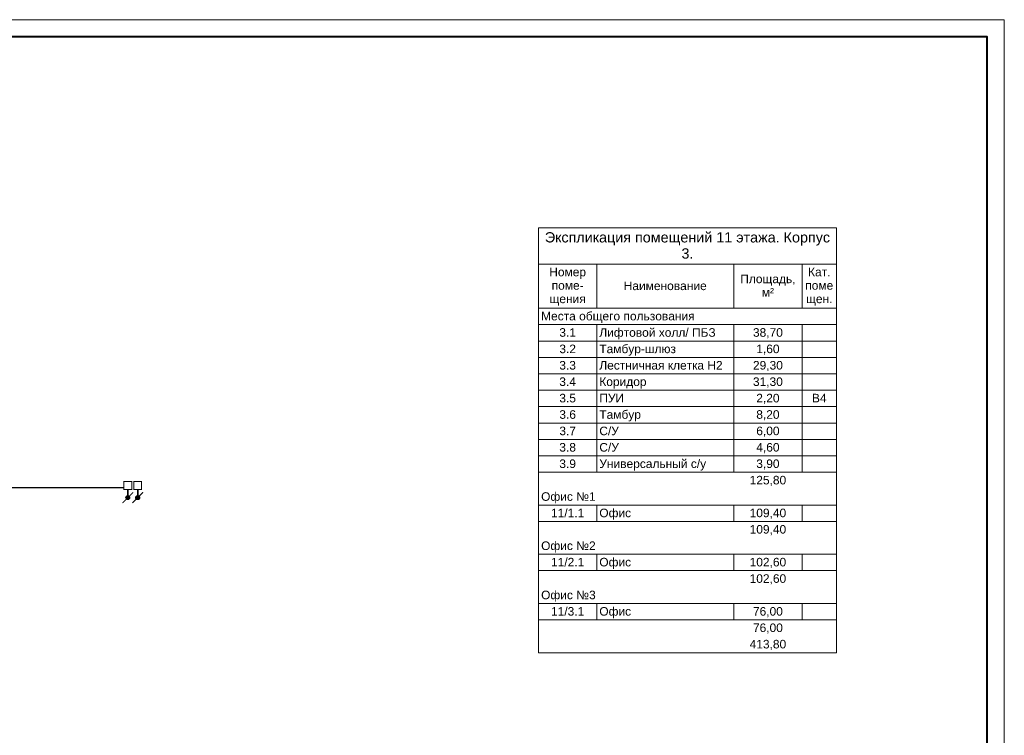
# Model space of a CAD drawing. Header units: millimetres. Extents: x -195178 to 1761886, y 140622 to 301105.
# Tile 60 of 127: x 541016 to 569779, y 245401 to 266305. Entities that reach past the tile are written whole.
import ezdxf

# ---------------------------------------------------------------- set-up
doc = ezdxf.new("R2010")
doc.units = ezdxf.units.MM
for name, color, linetype, lineweight in [('A-010-M_LINE-T', 7, 'Continuous', 18), ('Z-000-P_SCHED', 7, 'Continuous', 20), ('Рамка', 7, 'Continuous', 18), ('СС-011-ПОЖ-СИГНАЛИЗАЦИЯ', 1, 'Continuous', 30), ('УГО АПС и АПЗ$0$_АПС_Оборудование', 1, 'Continuous', 30)]:
    doc.layers.add(name, color=color, linetype=linetype, lineweight=lineweight)
doc.layers.add('формат', color=250, linetype='Continuous')
doc.styles.add('Arial', font='arial.ttf', dxfattribs={"width": 0.9, "height": 700})
doc.styles.add('Arial_4', font='arial.ttf', dxfattribs={"height": 3})
doc.styles.add('Arial_5', font='arial.ttf', dxfattribs={"height": 2.5})

# ---------------------------------------------------------------- blocks, each defined once
blk = doc.blocks.new('*U29')
at = {"color": 0, "lineweight": 0}
blk.add_lwpolyline([(-594, 0), (0, 0), (0, 420), (-594, 420)], close=True, dxfattribs=at)
at = {"lineweight": 40}
blk.add_lwpolyline([(-574, 5), (-5, 5), (-5, 415), (-574, 415)], close=True, dxfattribs=at)
at = {"style": 'Arial', "width": 0.9, "flags": 8}
blk.add_attdef('FORMAT', (-36.87, 1.26), '', height=2.8, dxfattribs=at)
blk = doc.blocks.new('озк_выт')
at = {"layer": 'УГО АПС и АПЗ$0$_АПС_Оборудование', "ltscale": 200}
h = blk.add_hatch(color=5, dxfattribs=at)
h.dxf.hatch_style = 1
h.paths.add_polyline_path([(468756, -41333, 1), (468645, -41333, 1)])
at = {"color": 5, "const_width": 29.5}
blk.add_lwpolyline([(468544, -41177), (468661, -41294)], dxfattribs=at)
at = {"layer": 'УГО АПС и АПЗ$0$_АПС_Оборудование', "color": 5, "lineweight": 35, "ltscale": 200}
blk.add_line((468631, -41333), (468458, -41334), dxfattribs=at)
at = {"layer": 'УГО АПС и АПЗ$0$_АПС_Оборудование', "color": 5, "const_width": 29.5}
blk.add_lwpolyline([(468227, -41449), (468458, -41449), (468458, -41218), (468227, -41218)], close=True, dxfattribs=at)
blk.add_lwpolyline([(468740, -41373), (468857, -41490)], dxfattribs=at)
at = {"layer": 'УГО АПС и АПЗ$0$_АПС_Оборудование', "color": 5}
blk.add_circle((468700, -41333), 55.4, dxfattribs=at)
blk = doc.blocks.new('озк_пр')
at = {"layer": 'УГО АПС и АПЗ$0$_АПС_Оборудование', "ltscale": 200}
h = blk.add_hatch(color=1, dxfattribs=at)
h.dxf.hatch_style = 1
h.paths.add_polyline_path([(468761, -41723, 1), (468650, -41723, 1)])
at = {"color": 1, "const_width": 29.5}
blk.add_lwpolyline([(468549, -41567), (468666, -41684)], dxfattribs=at)
at = {"layer": 'УГО АПС и АПЗ$0$_АПС_Оборудование', "color": 1, "lineweight": 35, "ltscale": 200}
blk.add_line((468636, -41723), (468463, -41723), dxfattribs=at)
at = {"layer": 'УГО АПС и АПЗ$0$_АПС_Оборудование', "color": 1, "const_width": 29.5}
blk.add_lwpolyline([(468233, -41839), (468463, -41839), (468463, -41608), (468232, -41608)], close=True, dxfattribs=at)
blk.add_lwpolyline([(468745, -41762), (468862, -41880)], dxfattribs=at)
at = {"layer": 'УГО АПС и АПЗ$0$_АПС_Оборудование', "color": 1}
blk.add_circle((468706, -41723), 55.4, dxfattribs=at)

msp = doc.modelspace()

# ---------------------------------------------------------------- linework, layer by layer
at = {"layer": 'A-010-M_LINE-T'}
for p, q in [((556173, 260223), (556173, 259165)), ((564873, 260223), (556173, 260223)), ((564873, 259165), (564873, 260223)), ((556173, 259165), (556173, 247815)), ((556173, 259165), (564873, 259165)), ((557873, 259165), (557873, 257878)), ((561873, 259165), (561873, 257878)), ((563873, 259165), (563873, 257878)), ((564873, 259165), (564873, 247815)), ((557873, 257878), (556173, 257878)), ((561873, 257878), (557873, 257878)), ((563873, 257878), (561873, 257878)), ((564873, 257878), (563873, 257878)), ((557873, 257398), (556173, 257398)), ((561873, 257398), (557873, 257398)), ((557873, 257398), (557873, 256919)), ((563873, 257398), (561873, 257398)), ((561873, 257398), (561873, 256919)), ((564873, 257398), (563873, 257398)), ((563873, 257398), (563873, 256919)), ((557873, 256919), (556173, 256919)), ((561873, 256919), (557873, 256919)), ((557873, 256919), (557873, 256440)), ((563873, 256919), (561873, 256919)), ((561873, 256919), (561873, 256440)), ((564873, 256919), (563873, 256919)), ((563873, 256919), (563873, 256440)), ((557873, 256440), (556173, 256440)), ((561873, 256440), (557873, 256440)), ((557873, 256440), (557873, 255961)), ((563873, 256440), (561873, 256440)), ((561873, 256440), (561873, 255961)), ((564873, 256440), (563873, 256440)), ((563873, 256440), (563873, 255961)), ((557873, 255961), (556173, 255961)), ((561873, 255961), (557873, 255961)), ((557873, 255961), (557873, 255482)), ((563873, 255961), (561873, 255961)), ((561873, 255961), (561873, 255482)), ((564873, 255961), (563873, 255961)), ((563873, 255961), (563873, 255482)), ((557873, 255482), (556173, 255482)), ((561873, 255482), (557873, 255482)), ((557873, 255482), (557873, 255003)), ((563873, 255482), (561873, 255482)), ((561873, 255482), (561873, 255003)), ((564873, 255482), (563873, 255482)), ((563873, 255482), (563873, 255003)), ((557873, 255003), (556173, 255003)), ((561873, 255003), (557873, 255003)), ((557873, 255003), (557873, 254523)), ((563873, 255003), (561873, 255003)), ((561873, 255003), (561873, 254523)), ((564873, 255003), (563873, 255003)), ((563873, 255003), (563873, 254523)), ((557873, 254523), (556173, 254523)), ((561873, 254523), (557873, 254523)), ((557873, 254523), (557873, 254044)), ((563873, 254523), (561873, 254523)), ((561873, 254523), (561873, 254044)), ((564873, 254523), (563873, 254523)), ((563873, 254523), (563873, 254044)), ((557873, 254044), (556173, 254044)), ((561873, 254044), (557873, 254044)), ((557873, 254044), (557873, 253565)), ((563873, 254044), (561873, 254044)), ((561873, 254044), (561873, 253565)), ((564873, 254044), (563873, 254044)), ((563873, 254044), (563873, 253565)), ((557873, 253565), (556173, 253565)), ((561873, 253565), (557873, 253565)), ((557873, 253565), (557873, 253086)), ((563873, 253565), (561873, 253565)), ((561873, 253565), (561873, 253086)), ((564873, 253565), (563873, 253565)), ((563873, 253565), (563873, 253086)), ((557873, 253086), (556173, 253086)), ((561873, 253086), (557873, 253086)), ((563873, 253086), (561873, 253086)), ((564873, 253086), (563873, 253086)), ((557873, 252127), (556173, 252127)), ((561873, 252127), (557873, 252127)), ((557873, 252127), (557873, 251648)), ((563873, 252127), (561873, 252127)), ((561873, 252127), (561873, 251648)), ((564873, 252127), (563873, 252127)), ((563873, 252127), (563873, 251648)), ((557873, 251648), (556173, 251648)), ((561873, 251648), (557873, 251648)), ((563873, 251648), (561873, 251648)), ((564873, 251648), (563873, 251648)), ((557873, 250690), (556173, 250690)), ((561873, 250690), (557873, 250690)), ((557873, 250690), (557873, 250211)), ((563873, 250690), (561873, 250690)), ((561873, 250690), (561873, 250211)), ((564873, 250690), (563873, 250690)), ((563873, 250690), (563873, 250211)), ((557873, 250211), (556173, 250211)), ((561873, 250211), (557873, 250211)), ((563873, 250211), (561873, 250211)), ((564873, 250211), (563873, 250211)), ((557873, 249252), (556173, 249252)), ((561873, 249252), (557873, 249252)), ((557873, 249252), (557873, 248773)), ((563873, 249252), (561873, 249252)), ((561873, 249252), (561873, 248773)), ((564873, 249252), (563873, 249252)), ((563873, 249252), (563873, 248773)), ((557873, 248773), (556173, 248773)), ((561873, 248773), (557873, 248773)), ((563873, 248773), (561873, 248773)), ((564873, 248773), (563873, 248773)), ((564873, 247815), (556173, 247815))]:
    msp.add_line(p, q, dxfattribs=at)
at = {"layer": 'Рамка'}
msp.add_lwpolyline([(512379, 224805), (569279, 224805), (569279, 265805), (512379, 265805)], close=True, dxfattribs=at)
at = {"layer": 'СС-011-ПОЖ-СИГНАЛИЗАЦИЯ', "color": 30, "lineweight": 30, "ltscale": 100}
msp.add_lwpolyline([(540400, 252639), (544057, 252642)], dxfattribs=at)

# ---------------------------------------------------------------- block references
at = {"layer": 'СС-011-ПОЖ-СИГНАЛИЗАЦИЯ', "lineweight": 30, "rotation": 270}
for name, p in [('озк_выт', (585506, 721044)), ('озк_пр', (586187, 721049))]:
    msp.add_blockref(name, p, dxfattribs=at)
at = {"layer": 'формат', "xscale": 100, "yscale": 100, "zscale": 100}
msp.add_blockref('*U29', (569779, 224305), dxfattribs=at)

# ---------------------------------------------------------------- texts
at = {"layer": 'Z-000-P_SCHED', "line_spacing_factor": 0.941778}
for s, insert, char_height, width, attachment_point, style in [('Экспликация помещений 11 этажа. Корпус\\P3.', (560523, 260098), 300, 9945.56, 2, 'Arial_4'), ('Номер\\Pпоме-\\Pщения', (557023, 259060), 250, 1285.52, 2, 'Arial_5'), ('Кат.\\Pпоме\\Pщен.', (564373, 259060), 250, 979.44, 2, 'Arial_5'), ('Наименование', (559873, 258656), 250, 2895.47, 2, 'Arial_5'), ('Площадь,\\Pм\\fArial|b0|i0|c238|p34|;²', (562873, 258858), 250, 1925.21, 2, 'Arial_5'), ('Места общего пользования', (556248, 257772), 250, 5356.32, 1, 'Arial_5'), ('3.1', (557023, 257293), 250, 581.54, 2, 'Arial_5'), ('Лифтовой холл/ ПБЗ', (557948, 257293), 250, 4052.44, 1, 'Arial_5'), ('38,70', (562873, 257293), 250, 1046.78, 2, 'Arial_5'), ('3.2', (557023, 256814), 250, 581.54, 2, 'Arial_5'), ('Тамбур-шлюз', (557948, 256814), 250, 2659.79, 1, 'Arial_5'), ('1,60', (562873, 256814), 250, 814.16, 2, 'Arial_5'), ('3.3', (557023, 256335), 250, 581.54, 2, 'Arial_5'), ('Лестничная клетка Н2', (557948, 256335), 250, 4300.36, 1, 'Arial_5'), ('29,30', (562873, 256335), 250, 1046.78, 2, 'Arial_5'), ('3.4', (557023, 255856), 250, 581.54, 2, 'Arial_5'), ('Коридор', (557948, 255856), 250, 1646.69, 1, 'Arial_5'), ('31,30', (562873, 255856), 250, 1046.78, 2, 'Arial_5'), ('3.5', (557023, 255376), 250, 581.54, 2, 'Arial_5'), ('ПУИ', (557948, 255376), 250, 863.13, 1, 'Arial_5'), ('2,20', (562873, 255376), 250, 814.16, 2, 'Arial_5'), ('B4', (564373, 255376), 250, 511.15, 2, 'Arial_5'), ('3.6', (557023, 254897), 250, 581.54, 2, 'Arial_5'), ('Тамбур', (557948, 254897), 250, 1444.68, 1, 'Arial_5'), ('8,20', (562873, 254897), 250, 814.16, 2, 'Arial_5'), ('3.7', (557023, 254418), 250, 581.54, 2, 'Arial_5'), ('С/У', (557948, 254418), 250, 679.49, 1, 'Arial_5'), ('6,00', (562873, 254418), 250, 814.16, 2, 'Arial_5'), ('3.8', (557023, 253939), 250, 581.54, 2, 'Arial_5'), ('С/У', (557948, 253939), 250, 679.49, 1, 'Arial_5'), ('4,60', (562873, 253939), 250, 814.16, 2, 'Arial_5'), ('3.9', (557023, 253460), 250, 581.54, 2, 'Arial_5'), ('Универсальный с/у', (557948, 253460), 250, 3712.69, 1, 'Arial_5'), ('3,90', (562873, 253460), 250, 814.16, 2, 'Arial_5'), ('125,80', (562873, 252980), 250, 1279.39, 2, 'Arial_5'), ('Офис №1', (556248, 252501), 250, 1903.79, 1, 'Arial_5'), ('11/1.1', (557023, 252022), 250, 1163.09, 2, 'Arial_5'), ('Офис', (557948, 252022), 250, 1107.99, 1, 'Arial_5'), ('109,40', (562873, 252022), 250, 1279.39, 2, 'Arial_5'), ('109,40', (562873, 251543), 250, 1279.39, 2, 'Arial_5'), ('Офис №2', (556248, 251064), 250, 1903.79, 1, 'Arial_5'), ('11/2.1', (557023, 250585), 250, 1163.09, 2, 'Arial_5'), ('Офис', (557948, 250585), 250, 1107.99, 1, 'Arial_5'), ('102,60', (562873, 250585), 250, 1279.39, 2, 'Arial_5'), ('102,60', (562873, 250105), 250, 1279.39, 2, 'Arial_5'), ('Офис №3', (556248, 249626), 250, 1903.79, 1, 'Arial_5'), ('11/3.1', (557023, 249147), 250, 1163.09, 2, 'Arial_5'), ('Офис', (557948, 249147), 250, 1107.99, 1, 'Arial_5'), ('76,00', (562873, 249147), 250, 1046.78, 2, 'Arial_5'), ('76,00', (562873, 248668), 250, 1046.78, 2, 'Arial_5'), ('413,80', (562873, 248189), 250, 1279.39, 2, 'Arial_5')]:
    msp.add_mtext(s, dxfattribs=dict(at, insert=insert, char_height=char_height, width=width, attachment_point=attachment_point, style=style))

doc.saveas('drawing.dxf')
